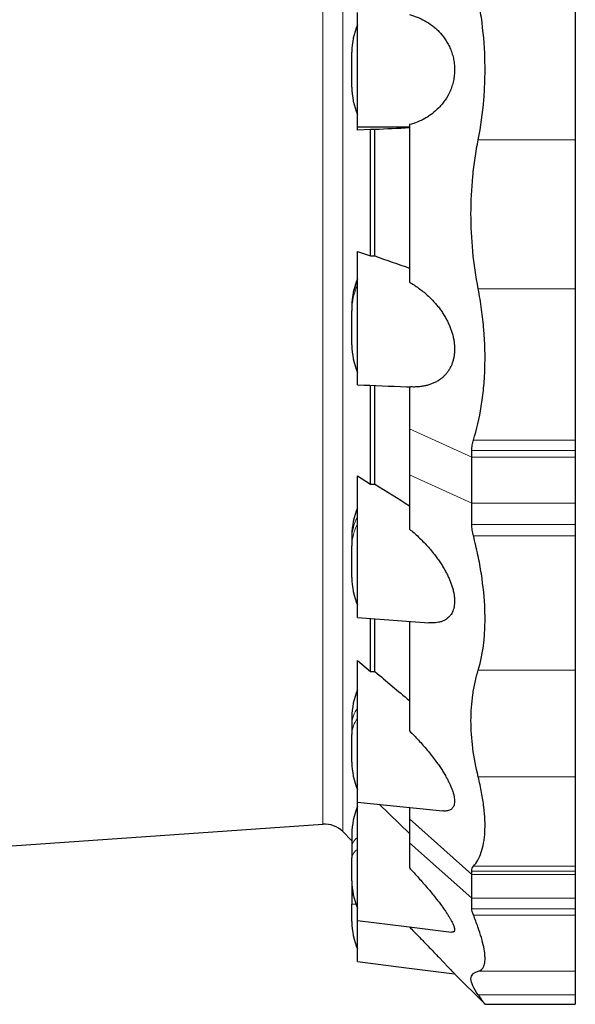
# Model space of a CAD drawing. Header units: millimetres. Extents: x 518 to 2665, y 122 to 2950.
# Tile 5 of 9: x 843 to 1168, y 1856 to 2432. Entities that reach past the tile are written whole.
import ezdxf

# ---------------------------------------------------------------- set-up
doc = ezdxf.new("R2010")
doc.units = ezdxf.units.MM

msp = doc.modelspace()

# ---------------------------------------------------------------- linework, layer by layer
at = {"color": 8, "linetype": 'Continuous', "lineweight": 18}
for p, q in [((1032.28, 2402.96), (1032.28, 2848.67)), ((1020.62, 2402.96), (1020.62, 2844.32)), ((1020.62, 1961.61), (1020.62, 2402.96)), ((1032.28, 1957.26), (1032.28, 2402.96)), ((1168.25, 2361.96), (1111.5, 2361.96)), ((1168.25, 2274.72), (1111.5, 2274.72)), ((1107.75, 2176.25), (1071.25, 2192.84)), ((1168.25, 2186.25), (1108.65, 2186.25)), ((1168.25, 2180.13), (1107.75, 2180.13)), ((1168.25, 2176.25), (1107.75, 2176.25)), ((1107.75, 2149.4), (1071.25, 2165.97)), ((1107.75, 2149.4), (1168.25, 2149.4)), ((1168.25, 2136.89), (1107.75, 2136.89)), ((1168.25, 2130.29), (1108.65, 2130.29)), ((1168.25, 2051.69), (1111.5, 2051.69)), ((1168.25, 1989.23), (1111.5, 1989.23)), ((1071.25, 1964.67), (1107.75, 1932.12)), ((1071.25, 1950.78), (1107.75, 1918.25)), ((1168.25, 1936.98), (1108.65, 1936.98)), ((1168.25, 1934.21), (1107.75, 1934.21)), ((1168.25, 1932.12), (1107.75, 1932.12)), ((1038.12, 1922.09), (1037.6, 1922.09)), ((1168.25, 1918.25), (1107.75, 1918.25)), ((1040.01, 1914.84), (1037.6, 1914.84)), ((1168.25, 1912.18), (1107.75, 1912.18)), ((1168.25, 1908.47), (1108.65, 1908.47)), ((1168.25, 1875.59), (1111.5, 1875.59)), ((1168.25, 1861.77), (1111.5, 1861.77))]:
    msp.add_line(p, q, dxfattribs=at)
at = {"color": 7, "linetype": 'Continuous', "lineweight": 25}
for p, q in [((1168.25, 2456.27), (1168.25, 2361.96)), ((1037.6, 2392.73), (1037.6, 2413.2)), ((1040.94, 2369.47), (1071.25, 2369.46)), ((1040.94, 2367.54), (1040.94, 2369.47)), ((1048.57, 2367.89), (1040.94, 2367.54)), ((1051.04, 2367.88), (1048.57, 2367.89)), ((1048.57, 2293.97), (1048.57, 2367.89)), ((1051.04, 2293.98), (1051.04, 2367.88)), ((1071.25, 2370.79), (1071.25, 2278.6)), ((1168.25, 2361.96), (1168.25, 2274.72)), ((1040.94, 2283.44), (1040.94, 2296.67)), ((1040.94, 2296.67), (1048.57, 2293.97)), ((1048.57, 2293.97), (1051.04, 2293.98)), ((1168.25, 2274.72), (1168.25, 2186.25)), ((1037.6, 2264.6), (1037.6, 2264.1)), ((1037.6, 2264.1), (1037.6, 2261.86)), ((1037.6, 2241.89), (1037.6, 2261.86)), ((1048.57, 2160.57), (1048.57, 2218.27)), ((1051.04, 2160.58), (1051.04, 2218.18)), ((1071.25, 2217.41), (1071.25, 2192.84)), ((1071.25, 2192.84), (1071.25, 2165.97)), ((1168.25, 2186.25), (1168.25, 2180.13)), ((1107.75, 2176.25), (1107.75, 2180.13)), ((1168.25, 2180.13), (1168.25, 2176.25)), ((1107.75, 2149.4), (1107.75, 2176.25)), ((1168.25, 2176.25), (1168.25, 2149.4)), ((1071.25, 2165.97), (1071.25, 2134.24)), ((1040.94, 2165.36), (1048.57, 2160.57)), ((1040.94, 2142.12), (1040.94, 2165.36)), ((1048.57, 2160.57), (1051.04, 2160.58)), ((1107.75, 2136.89), (1107.75, 2149.4)), ((1168.25, 2149.4), (1168.25, 2136.89)), ((1168.25, 2136.89), (1168.25, 2130.29)), ((1037.6, 2130.55), (1037.6, 2128.59)), ((1037.6, 2128.59), (1037.6, 2124.33)), ((1168.25, 2130.29), (1168.25, 2051.69)), ((1037.6, 2105.82), (1037.6, 2124.33)), ((1048.57, 2050.89), (1048.57, 2081.92)), ((1051.04, 2050.9), (1051.04, 2081.73)), ((1071.25, 2080.22), (1071.25, 2016.18)), ((1040.94, 2057.31), (1048.57, 2050.89)), ((1040.94, 2026.33), (1040.94, 2057.31)), ((1048.57, 2050.89), (1051.04, 2050.9)), ((1168.25, 2051.69), (1168.25, 1989.23)), ((1037.6, 2024.16), (1037.6, 2019.94)), ((1037.6, 2019.94), (1037.6, 2014.08)), ((1037.6, 1997.83), (1037.6, 2014.08)), ((1168.25, 1989.23), (1168.25, 1936.98)), ((1040.94, 1947.41), (1040.94, 1974.51)), ((1053.59, 1973.22), (1071.25, 1956.07)), ((1071.25, 1971.39), (1071.25, 1964.67)), ((1071.25, 1964.67), (1071.25, 1950.78)), ((777.44, 1944.61), (1020.62, 1961.61)), ((1032.28, 1957.26), (1037.6, 1951.93)), ((1037.6, 1955.86), (1037.6, 1948.79)), ((1037.6, 1948.79), (1037.6, 1941.89)), ((1071.25, 1950.78), (1071.25, 1935.98)), ((1037.6, 1928.5), (1037.6, 1941.89)), ((1168.25, 1936.98), (1168.25, 1934.21)), ((1107.75, 1932.12), (1107.75, 1934.21)), ((1107.75, 1918.25), (1107.75, 1932.12)), ((1168.25, 1934.21), (1168.25, 1932.12)), ((1168.25, 1932.12), (1168.25, 1918.25)), ((1037.6, 1928.5), (1037.6, 1922.09)), ((1037.6, 1922.09), (1037.6, 1914.84)), ((1107.75, 1912.18), (1107.75, 1918.25)), ((1168.25, 1918.25), (1168.25, 1912.18)), ((1037.6, 1904.6), (1037.6, 1914.84)), ((1168.25, 1912.18), (1168.25, 1908.47)), ((1168.25, 1908.47), (1168.25, 1875.59)), ((1097.66, 1874.05), (1115.46, 1856.26)), ((1168.25, 1875.59), (1168.25, 1861.77)), ((1168.25, 1861.77), (1168.25, 1856.25)), ((1115.46, 1856.25), (1168.25, 1856.25))]:
    msp.add_line(p, q, dxfattribs=at)
at = {"color": 7, "linetype": 'Continuous', "lineweight": 25, "flags": 128}
for points in [[(1040.94, 2082.51), (1069.52, 2080.37), (1082.64, 2079.38)], [(1040.94, 1974.53), (1069.52, 1971.57), (1090.73, 1969.38)], [(1040.94, 1905.19), (1069.52, 1901.72), (1095.89, 1898.51)], [(1040.94, 1881.3), (1069.52, 1877.65), (1097.66, 1874.05)]]:
    msp.add_lwpolyline(points, dxfattribs=at)
at = {"color": 7, "linetype": 'Continuous', "lineweight": 25}
for centre, radius, start, end in [((1077.6, 2413.2), 40, 156.42182, 180), ((1077.6, 2392.73), 40, 180, 203.57818), ((1077.6, 2264.6), 40, 156.42182, 180), ((1077.6, 2241.89), 40, 180, 203.57818), ((1077.6, 2130.55), 40, 156.42182, 180), ((1077.6, 2105.82), 40, 180, 203.57818), ((1077.6, 2024.16), 40, 156.42182, 180), ((1077.6, 1997.83), 40, 180, 203.57818), ((1077.6, 1955.86), 40, 156.42182, 180), ((1021.67, 1946.65), 15, 45, 94), ((1077.6, 1928.5), 40, 180, 203.57818), ((1077.6, 1904.6), 40, 180, 203.57818)]:
    msp.add_arc(centre, radius, start, end, dxfattribs=at)
at = {"color": 8, "linetype": 'Continuous', "lineweight": 18}
for centre, radius, start, end in [((1074.06, 2264.07), 36.46, 155.28585, 179.95911), ((1074.06, 2261.83), 36.46, 155.28585, 179.95911), ((1064.79, 2128.48), 27.19, 151.30144, 179.7668), ((1064.79, 2124.22), 27.19, 151.30144, 179.7668), ((1053.33, 2019.66), 15.73, 141.95304, 178.94886), ((1053.33, 2013.79), 15.73, 141.95304, 178.94886), ((1044.05, 1948.03), 6.5, 118.6327, 173.29659), ((1044.05, 1941.13), 6.5, 118.6327, 173.29659)]:
    msp.add_arc(centre, radius, start, end, dxfattribs=at)
at = {"color": 7, "linetype": 'Continuous', "lineweight": 25}
for points, knots in [([(1111.5, 2361.96), (1113.02, 2369.66), (1114.1, 2377.48), (1115.08, 2389.39), (1115.29, 2393.39), (1115.45, 2399.43), (1115.47, 2401.46), (1115.46, 2404.5), (1115.45, 2405.52), (1115.42, 2407.55), (1115.4, 2408.56), (1115.12, 2417.64), (1114.43, 2425.57), (1112.75, 2437.26), (1112.08, 2441.13), (1110.91, 2446.87), (1110.49, 2448.78), (1109.61, 2452.55), (1109.14, 2454.42), (1108.65, 2456.27)], [0, 0, 0, 0, 0.25, 0.25, 0.375, 0.375, 0.4375, 0.4375, 0.46875, 0.46875, 0.5, 0.5, 0.75, 0.75, 0.875, 0.875, 0.9375, 0.9375, 1, 1, 1, 1]), ([(1040.94, 2369.47), (1040.94, 2369.58), (1040.94, 2370.16), (1040.94, 2372.17), (1040.94, 2375.3), (1040.94, 2379.47), (1040.94, 2384.53), (1040.94, 2390.29), (1040.94, 2396.53), (1040.94, 2400.83), (1040.94, 2405.07), (1040.94, 2409.32), (1040.94, 2415.56), (1040.94, 2421.36), (1040.94, 2426.47), (1040.94, 2430.67), (1040.94, 2433.8), (1040.94, 2435.79), (1040.94, 2436.35), (1040.94, 2436.46)], [0.4496372, 0.4496372, 0.4496372, 0.4496372, 0.4721272, 0.4946172, 0.5171072, 0.5395973, 0.5620873, 0.5845773, 0.6070674, 0.6295574, 0.6295574, 0.6516854, 0.6738134, 0.6959414, 0.7180693, 0.7401973, 0.7623253, 0.7844533, 0.8065813, 0.8065813, 0.8065813, 0.8065813]), ([(1071.25, 2435.14), (1072.8, 2434.73), (1074.32, 2434.23), (1077.32, 2433.04), (1078.79, 2432.35), (1081.67, 2430.75), (1083.08, 2429.85), (1085.14, 2428.3), (1085.82, 2427.75), (1087.16, 2426.57), (1087.81, 2425.95), (1089.71, 2424), (1090.9, 2422.57), (1092.28, 2420.58), (1092.55, 2420.17), (1093.07, 2419.33), (1093.32, 2418.91), (1094.06, 2417.6), (1094.52, 2416.7), (1095.35, 2414.82), (1095.73, 2413.84), (1096.24, 2412.31), (1096.4, 2411.79), (1096.69, 2410.74), (1096.82, 2410.21), (1097.17, 2408.61), (1097.35, 2407.52), (1097.54, 2405.85), (1097.58, 2405.28), (1097.65, 2404.15), (1097.66, 2403.59), (1097.67, 2401.9), (1097.61, 2400.78), (1097.43, 2399.12), (1097.36, 2398.57), (1097.18, 2397.46), (1097.08, 2396.91), (1096.73, 2395.29), (1096.44, 2394.25), (1095.95, 2392.72), (1095.77, 2392.22), (1095.39, 2391.24), (1095.19, 2390.75), (1094.14, 2388.36), (1093.16, 2386.64), (1091.52, 2384.25), (1090.95, 2383.49), (1089.76, 2382.03), (1089.14, 2381.35), (1087.25, 2379.39), (1085.93, 2378.23), (1083.87, 2376.67), (1083.17, 2376.18), (1081.76, 2375.26), (1081.03, 2374.82), (1078.84, 2373.6), (1077.35, 2372.9), (1074.34, 2371.7), (1072.8, 2371.2), (1071.25, 2370.79)], [0, 0, 0, 0, 0.0625, 0.0625, 0.125, 0.125, 0.1875, 0.1875, 0.21875, 0.21875, 0.25, 0.25, 0.3125, 0.3125, 0.328125, 0.328125, 0.34375, 0.34375, 0.375, 0.375, 0.40625, 0.40625, 0.421875, 0.421875, 0.4375, 0.4375, 0.46875, 0.46875, 0.484375, 0.484375, 0.5, 0.5, 0.53125, 0.53125, 0.546875, 0.546875, 0.5625, 0.5625, 0.59375, 0.59375, 0.609375, 0.609375, 0.625, 0.625, 0.6875, 0.6875, 0.71875, 0.71875, 0.75, 0.75, 0.8125, 0.8125, 0.84375, 0.84375, 0.875, 0.875, 0.9375, 0.9375, 1, 1, 1, 1]), ([(1111.5, 2274.72), (1108.69, 2289.39), (1107.26, 2304.01), (1107.25, 2325.88), (1107.6, 2333.15), (1108.49, 2342.23), (1108.69, 2344.05), (1109.14, 2347.67), (1109.38, 2349.47), (1110.18, 2354.85), (1110.8, 2358.42), (1111.5, 2361.96)], [0, 0, 0, 0, 0.5, 0.5, 0.75, 0.75, 0.8125, 0.8125, 0.875, 0.875, 1, 1, 1, 1]), ([(1040.94, 2218.6), (1040.94, 2218.61), (1040.94, 2218.64), (1040.94, 2218.98), (1040.94, 2219.53), (1040.94, 2220.33), (1040.94, 2221.36), (1040.94, 2222.6), (1040.94, 2224.04), (1040.94, 2225.7), (1040.94, 2227.55), (1040.94, 2229.55), (1040.94, 2231.71), (1040.94, 2234.04), (1040.94, 2236.5), (1040.94, 2239.05), (1040.94, 2241.69), (1040.94, 2244.43), (1040.94, 2247.22), (1040.94, 2250.02), (1040.94, 2252.84), (1040.94, 2255.68), (1040.94, 2258.5), (1040.94, 2261.24), (1040.94, 2263.92), (1040.94, 2266.54), (1040.94, 2269.05), (1040.94, 2271.42), (1040.94, 2273.66), (1040.94, 2275.76), (1040.94, 2277.69), (1040.94, 2279.43), (1040.94, 2280.97), (1040.94, 2282.34), (1040.94, 2283.07), (1040.94, 2283.44)], [0, 0, 0, 0, 0.02752, 0.057473, 0.087427, 0.118251, 0.149075, 0.179023, 0.208971, 0.239789, 0.270607, 0.300547, 0.330487, 0.361296, 0.392105, 0.422052, 0.451999, 0.482816, 0.513633, 0.543596, 0.57356, 0.604396, 0.635232, 0.66518, 0.695129, 0.725947, 0.756766, 0.786703, 0.816639, 0.847444, 0.878249, 0.90825, 0.93825, 0.969125, 1, 1, 1, 1]), ([(1071.25, 2278.6), (1072.14, 2278.08), (1073.94, 2277.03), (1076.58, 2275.23), (1079.18, 2273.26), (1081.72, 2271.09), (1084.18, 2268.72), (1086.33, 2266.39), (1088.18, 2264.14), (1089.76, 2262.01), (1091.26, 2259.77), (1092.57, 2257.55), (1093.71, 2255.36), (1094.68, 2253.23), (1095.55, 2251.04), (1096.31, 2248.74), (1096.92, 2246.33), (1097.38, 2243.85), (1097.64, 2241.36), (1097.69, 2238.92), (1097.54, 2236.56), (1097.19, 2234.33), (1096.66, 2232.26), (1095.98, 2230.36), (1095.13, 2228.53), (1094.11, 2226.82), (1092.92, 2225.22), (1091.61, 2223.79), (1090.13, 2222.46), (1088.45, 2221.23), (1086.59, 2220.15), (1084.64, 2219.26), (1082.63, 2218.55), (1080.51, 2218), (1078.29, 2217.6), (1075.98, 2217.37), (1073.93, 2217.29), (1072.65, 2217.35), (1072.16, 2217.37)], [0, 0, 0, 0, 0.036683, 0.073521, 0.110399, 0.147232, 0.183965, 0.220578, 0.247292, 0.274065, 0.300817, 0.327501, 0.34972, 0.372009, 0.394276, 0.416465, 0.440321, 0.464242, 0.48808, 0.511993, 0.535992, 0.559912, 0.582793, 0.605737, 0.628634, 0.654016, 0.679488, 0.704989, 0.73041, 0.760656, 0.79099, 0.821384, 0.851773, 0.882066, 0.914633, 0.94724, 0.979856, 1, 1, 1, 1]), ([(1108.65, 2186.25), (1110.62, 2192.45), (1112.16, 2199.01), (1113.85, 2209.39), (1114.31, 2212.94), (1114.83, 2218.4), (1114.98, 2220.25), (1115.15, 2223.05), (1115.21, 2224), (1115.3, 2225.88), (1115.34, 2226.82), (1115.61, 2235.34), (1115.41, 2243.05), (1114.44, 2254.8), (1114.01, 2258.76), (1113.19, 2264.73), (1112.89, 2266.74), (1112.23, 2270.73), (1111.88, 2272.73), (1111.5, 2274.72)], [0, 0, 0, 0, 0.25, 0.25, 0.375, 0.375, 0.4375, 0.4375, 0.46875, 0.46875, 0.5, 0.5, 0.75, 0.75, 0.875, 0.875, 0.9375, 0.9375, 1, 1, 1, 1]), ([(1040.94, 2218.59), (1050.47, 2218.21), (1060.87, 2217.8), (1071.28, 2217.39), (1072.16, 2217.36)], [0, 0, 0, 0, 0.915568, 1, 1, 1, 1]), ([(1107.75, 2180.13), (1107.75, 2181.24), (1107.83, 2182.3), (1108.13, 2184.34), (1108.36, 2185.32), (1108.65, 2186.25)], [0, 0, 0, 0, 0.5, 0.5, 1, 1, 1, 1]), ([(1040.94, 2082.53), (1040.94, 2082.53), (1040.94, 2082.49), (1040.94, 2082.65), (1040.94, 2083.03), (1040.94, 2083.66), (1040.94, 2084.52), (1040.94, 2085.61), (1040.94, 2086.9), (1040.94, 2088.4), (1040.94, 2090.11), (1040.94, 2092.01), (1040.94, 2094.06), (1040.94, 2096.26), (1040.94, 2098.63), (1040.94, 2101.12), (1040.94, 2103.7), (1040.94, 2106.36), (1040.94, 2109.12), (1040.94, 2111.92), (1040.94, 2114.73), (1040.94, 2117.55), (1040.94, 2120.38), (1040.94, 2123.19), (1040.94, 2125.91), (1040.94, 2128.57), (1040.94, 2131.16), (1040.94, 2133.64), (1040.94, 2135.98), (1040.94, 2138.18), (1040.94, 2140.25), (1040.94, 2141.49), (1040.94, 2142.12)], [0, 0, 0, 0, 0.005309, 0.040082, 0.073865, 0.107649, 0.142415, 0.17718, 0.210955, 0.24473, 0.279485, 0.314241, 0.348024, 0.381807, 0.416571, 0.451334, 0.485136, 0.518938, 0.553724, 0.588509, 0.622294, 0.656078, 0.690844, 0.72561, 0.759382, 0.793153, 0.827904, 0.862654, 0.896498, 0.930341, 0.96517, 1, 1, 1, 1]), ([(1108.65, 2130.29), (1108.36, 2131.43), (1108.13, 2132.55), (1107.83, 2134.75), (1107.75, 2135.83), (1107.75, 2136.89)], [0, 0, 0, 0, 0.5, 0.5, 1, 1, 1, 1]), ([(1071.25, 2134.24), (1072.14, 2133.49), (1073.94, 2132.01), (1076.58, 2129.6), (1079.18, 2127.05), (1081.72, 2124.36), (1084.18, 2121.52), (1086.33, 2118.8), (1088.18, 2116.26), (1089.76, 2113.91), (1091.26, 2111.5), (1092.57, 2109.16), (1093.71, 2106.91), (1094.68, 2104.76), (1095.55, 2102.6), (1096.31, 2100.38), (1096.92, 2098.12), (1097.38, 2095.85), (1097.64, 2093.65), (1097.69, 2091.56), (1097.54, 2089.6), (1097.19, 2087.82), (1096.66, 2086.25), (1095.98, 2084.86), (1095.13, 2083.6), (1094.11, 2082.49), (1092.92, 2081.54), (1091.61, 2080.77), (1090.13, 2080.14), (1088.45, 2079.67), (1086.59, 2079.38), (1084.65, 2079.27), (1083.31, 2079.35), (1082.64, 2079.38)], [0, 0, 0, 0, 0.043085, 0.086351, 0.129665, 0.172926, 0.216069, 0.259072, 0.290447, 0.321893, 0.353313, 0.384654, 0.41075, 0.436929, 0.463083, 0.489144, 0.517162, 0.545257, 0.573256, 0.601342, 0.629529, 0.657623, 0.684497, 0.711445, 0.738339, 0.76815, 0.798067, 0.828018, 0.857875, 0.8934, 0.929028, 0.964725, 1, 1, 1, 1]), ([(1111.5, 2051.69), (1113.02, 2056.67), (1114.1, 2062.11), (1115.08, 2070.95), (1115.29, 2074.01), (1115.45, 2078.77), (1115.47, 2080.39), (1115.46, 2082.86), (1115.45, 2083.69), (1115.42, 2085.36), (1115.4, 2086.19), (1115.12, 2093.77), (1114.43, 2100.75), (1112.75, 2111.59), (1112.08, 2115.26), (1110.91, 2120.86), (1110.49, 2122.74), (1109.61, 2126.51), (1109.14, 2128.4), (1108.65, 2130.29)], [0, 0, 0, 0, 0.25, 0.25, 0.375, 0.375, 0.4375, 0.4375, 0.46875, 0.46875, 0.5, 0.5, 0.75, 0.75, 0.875, 0.875, 0.9375, 0.9375, 1, 1, 1, 1]), ([(1111.5, 1989.23), (1108.69, 2000.7), (1107.26, 2011.65), (1107.25, 2027.31), (1107.6, 2032.4), (1108.49, 2038.6), (1108.69, 2039.83), (1109.14, 2042.26), (1109.38, 2043.47), (1110.18, 2047.05), (1110.8, 2049.39), (1111.5, 2051.69)], [0, 0, 0, 0, 0.5, 0.5, 0.75, 0.75, 0.8125, 0.8125, 0.875, 0.875, 1, 1, 1, 1]), ([(1040.94, 1974.56), (1040.94, 1974.55), (1040.94, 1974.53), (1040.94, 1974.74), (1040.94, 1975.19), (1040.94, 1975.88), (1040.94, 1976.8), (1040.94, 1977.95), (1040.94, 1979.31), (1040.94, 1980.86), (1040.94, 1982.62), (1040.94, 1984.57), (1040.94, 1986.67), (1040.94, 1988.91), (1040.94, 1991.32), (1040.94, 1993.84), (1040.94, 1996.44), (1040.94, 1999.12), (1040.94, 2001.89), (1040.94, 2004.71), (1040.94, 2007.52), (1040.94, 2010.34), (1040.94, 2013.16), (1040.94, 2015.95), (1040.94, 2018.67), (1040.94, 2021.3), (1040.94, 2023.88), (1040.94, 2025.51), (1040.94, 2026.33)], [0, 0, 0, 0, 0.016952, 0.056804, 0.09552, 0.134236, 0.174076, 0.213915, 0.252641, 0.291366, 0.331216, 0.371066, 0.409813, 0.44856, 0.488434, 0.528309, 0.567036, 0.605763, 0.645616, 0.685468, 0.72418, 0.762891, 0.802726, 0.842561, 0.881356, 0.92015, 0.960075, 1, 1, 1, 1]), ([(1071.25, 2016.18), (1072.14, 2015.29), (1073.94, 2013.51), (1076.58, 2010.73), (1079.18, 2007.86), (1081.72, 2004.89), (1084.18, 2001.86), (1086.33, 1999.03), (1088.18, 1996.44), (1089.76, 1994.11), (1091.26, 1991.75), (1092.57, 1989.53), (1093.71, 1987.43), (1094.68, 1985.49), (1095.55, 1983.57), (1096.31, 1981.65), (1096.92, 1979.76), (1097.38, 1977.93), (1097.64, 1976.22), (1097.69, 1974.68), (1097.54, 1973.32), (1097.19, 1972.17), (1096.66, 1971.24), (1095.98, 1970.5), (1095.13, 1969.93), (1094.11, 1969.53), (1092.91, 1969.33), (1091.79, 1969.28), (1091.03, 1969.36), (1090.74, 1969.39)], [0, 0, 0, 0, 0.0509, 0.102014, 0.153186, 0.204294, 0.255263, 0.306066, 0.343133, 0.380282, 0.417403, 0.454429, 0.485258, 0.516185, 0.547083, 0.577872, 0.610972, 0.644164, 0.677242, 0.710422, 0.743722, 0.776913, 0.808661, 0.840498, 0.87227, 0.907488, 0.942832, 0.978216, 1, 1, 1, 1]), ([(1108.65, 1936.98), (1110.62, 1939.14), (1112.16, 1941.87), (1113.85, 1946.83), (1114.31, 1948.63), (1114.83, 1951.56), (1114.98, 1952.58), (1115.15, 1954.15), (1115.21, 1954.69), (1115.3, 1955.78), (1115.34, 1956.33), (1115.61, 1961.35), (1115.41, 1966.29), (1114.44, 1974.39), (1114.01, 1977.21), (1113.19, 1981.61), (1112.89, 1983.1), (1112.23, 1986.13), (1111.88, 1987.67), (1111.5, 1989.23)], [0, 0, 0, 0, 0.25, 0.25, 0.375, 0.375, 0.4375, 0.4375, 0.46875, 0.46875, 0.5, 0.5, 0.75, 0.75, 0.875, 0.875, 0.9375, 0.9375, 1, 1, 1, 1]), ([(1040.94, 1905.22), (1040.94, 1905.22), (1040.94, 1905.22), (1040.94, 1905.51), (1040.94, 1906.02), (1040.94, 1906.78), (1040.94, 1907.76), (1040.94, 1908.97), (1040.94, 1910.38), (1040.94, 1911.99), (1040.94, 1913.81), (1040.94, 1915.8), (1040.94, 1917.94), (1040.94, 1920.23), (1040.94, 1922.66), (1040.94, 1925.22), (1040.94, 1927.84), (1040.94, 1930.54), (1040.94, 1933.33), (1040.94, 1936.15), (1040.94, 1938.97), (1040.94, 1941.79), (1040.94, 1944.62), (1040.94, 1946.48), (1040.94, 1947.41)], [0, 0, 0, 0, 0.032475, 0.079145, 0.12451, 0.169875, 0.216556, 0.263238, 0.308628, 0.354018, 0.400729, 0.44744, 0.492806, 0.538173, 0.584858, 0.631543, 0.676892, 0.72224, 0.768905, 0.815569, 0.861015, 0.90646, 0.95323, 1, 1, 1, 1]), ([(1071.25, 1935.98), (1072.14, 1935.04), (1073.94, 1933.14), (1076.58, 1930.25), (1079.18, 1927.33), (1081.72, 1924.4), (1084.18, 1921.46), (1086.33, 1918.8), (1088.18, 1916.42), (1089.76, 1914.33), (1091.26, 1912.26), (1092.57, 1910.37), (1093.71, 1908.64), (1094.68, 1907.07), (1095.55, 1905.58), (1096.31, 1904.16), (1096.92, 1902.82), (1097.38, 1901.6), (1097.64, 1900.56), (1097.69, 1899.72), (1097.53, 1899.09), (1097.19, 1898.68), (1096.65, 1898.5), (1096.21, 1898.45), (1095.91, 1898.51), (1095.89, 1898.52)], [0, 0, 0, 0, 0.060389, 0.121031, 0.181741, 0.242376, 0.302846, 0.36312, 0.407095, 0.45117, 0.49521, 0.539138, 0.575714, 0.612407, 0.649064, 0.685592, 0.724863, 0.764242, 0.803485, 0.842851, 0.882359, 0.921736, 0.959403, 0.997174, 1, 1, 1, 1]), ([(1107.75, 1934.21), (1107.75, 1934.82), (1107.83, 1935.35), (1108.13, 1936.26), (1108.36, 1936.66), (1108.65, 1936.98)], [0, 0, 0, 0, 0.5, 0.5, 1, 1, 1, 1]), ([(1108.65, 1908.47), (1108.36, 1909.2), (1108.13, 1909.88), (1107.83, 1911.12), (1107.75, 1911.68), (1107.75, 1912.18)], [0, 0, 0, 0, 0.5, 0.5, 1, 1, 1, 1]), ([(1111.5, 1875.59), (1113.02, 1875.96), (1114.1, 1876.94), (1115.08, 1879.33), (1115.29, 1880.28), (1115.45, 1881.94), (1115.47, 1882.54), (1115.46, 1883.49), (1115.45, 1883.81), (1115.42, 1884.48), (1115.4, 1884.83), (1115.12, 1888), (1114.43, 1891.37), (1112.75, 1897.21), (1112.08, 1899.29), (1110.91, 1902.6), (1110.49, 1903.74), (1109.61, 1906.06), (1109.14, 1907.25), (1108.65, 1908.47)], [0, 0, 0, 0, 0.25, 0.25, 0.375, 0.375, 0.4375, 0.4375, 0.46875, 0.46875, 0.5, 0.5, 0.75, 0.75, 0.875, 0.875, 0.9375, 0.9375, 1, 1, 1, 1]), ([(1040.94, 1881.31), (1040.94, 1881.33), (1040.94, 1881.37), (1040.94, 1881.74), (1040.94, 1882.32), (1040.94, 1883.13), (1040.94, 1884.18), (1040.94, 1885.45), (1040.94, 1886.92), (1040.94, 1888.58), (1040.94, 1890.45), (1040.94, 1892.49), (1040.94, 1894.67), (1040.94, 1896.99), (1040.94, 1899.46), (1040.94, 1902.04), (1040.94, 1903.95), (1040.94, 1904.99), (1040.94, 1905.14)], [0, 0, 0, 0, 0.0648195, 0.1317976, 0.196922, 0.262047, 0.3290666, 0.3960867, 0.4611776, 0.5262688, 0.5932516, 0.6602341, 0.7252998, 0.790365, 0.8573184, 0.9242712, 0.9894756, 1, 1, 1, 1]), ([(1071.25, 1901.5), (1072.13, 1900.6), (1073.9, 1898.8), (1076.5, 1896.13), (1079.08, 1893.48), (1081.63, 1890.84), (1084.13, 1888.25), (1086.31, 1885.98), (1088.17, 1884.04), (1089.74, 1882.39), (1091.24, 1880.82), (1092.56, 1879.43), (1093.7, 1878.24), (1094.67, 1877.22), (1095.54, 1876.3), (1096.23, 1875.57), (1096.76, 1875.01), (1097.16, 1874.59), (1097.45, 1874.28), (1097.61, 1874.1), (1097.68, 1874.03), (1097.66, 1874.05), (1097.66, 1874.05)], [0, 0, 0, 0, 0.07148, 0.143004, 0.21447, 0.288205, 0.362009, 0.435706, 0.488037, 0.540363, 0.593645, 0.646917, 0.690295, 0.733668, 0.778168, 0.82266, 0.857554, 0.892445, 0.928307, 0.964166, 0.999094, 1, 1, 1, 1]), ([(1111.5, 1861.77), (1108.69, 1865.65), (1107.26, 1868.76), (1107.25, 1872.23), (1107.6, 1873.19), (1108.49, 1874.13), (1108.69, 1874.31), (1109.14, 1874.64), (1109.38, 1874.79), (1110.18, 1875.2), (1110.8, 1875.42), (1111.5, 1875.59)], [0, 0, 0, 0, 0.5, 0.5, 0.75, 0.75, 0.8125, 0.8125, 0.875, 0.875, 1, 1, 1, 1]), ([(1115.46, 1856.26), (1115.45, 1856.27), (1115.44, 1856.28), (1115.26, 1856.53), (1114.95, 1856.97), (1114.49, 1857.61), (1113.9, 1858.43), (1113.19, 1859.42), (1112.4, 1860.52), (1111.8, 1861.35), (1111.5, 1861.77)], [0, 0, 0, 0, 0.1061841, 0.2342394, 0.3661448, 0.4981737, 0.6302053, 0.7621145, 0.8809711, 1, 1, 1, 1])]:
    msp.add_open_spline(points, degree=3, knots=knots, dxfattribs=at)
for points in [[(1071.25, 2368.82), (1064.51, 2368.51), (1057.78, 2368.19), (1051.04, 2367.88)], [(1051.04, 2293.98), (1057.78, 2291.59), (1064.51, 2289.21), (1071.25, 2286.82)], [(1051.04, 2160.58), (1057.78, 2156.35), (1064.51, 2152.11), (1071.25, 2147.88)], [(1051.04, 2050.9), (1057.78, 2045.24), (1064.51, 2039.57), (1071.25, 2033.91)]]:
    msp.add_open_spline(points, degree=3, dxfattribs=at)

doc.saveas('drawing.dxf')
